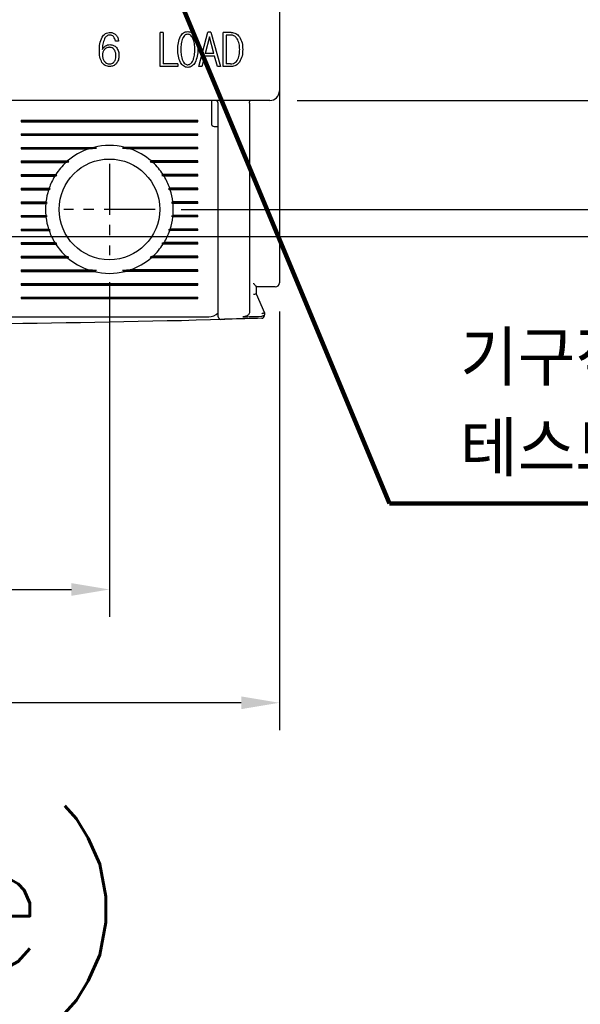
# Model space of a CAD drawing. Extents: x 2148 to 5165, y -907 to 1459.
# Tile 16 of 27: x 4648 to 4690, y 1209 to 1281. Entities that reach past the tile are written whole.
import ezdxf

# ---------------------------------------------------------------- set-up
doc = ezdxf.new("R2010")
doc.units = 0
doc.header["$LTSCALE"] = 3
doc.header["$MEASUREMENT"] = 0
doc.linetypes.add('CENTER', pattern=[2, 1.25, -0.25, 0.25, -0.25])
doc.layers.get('0').update_dxf_attribs({"linetype": 'CONTINUOUS'})
doc.layers.get('Defpoints').update_dxf_attribs({"linetype": 'CONTINUOUS'})
doc.layers.add('cen', color=1, linetype='CENTER')
doc.layers.add('di', color=3, linetype='CONTINUOUS')
doc.styles.add('KIM', font='ROMANS.shx', dxfattribs={"height": 5, "bigfont": 'GSG1.shx'})
doc.styles.get("Standard").update_dxf_attribs({"font": 'romans.shx', "height": 3, "bigfont": 'ghs.shx'})
doc.dimstyles.get("Standard").update_dxf_attribs({"dimtxt": 0.18, "dimasz": 0.18, "dimexe": 0.18, "dimexo": 0.0625, "dimgap": 0.09, "dimtad": 0, "dimtih": 1, "dimtoh": 1, "dimdec": 4, "dimzin": 0, "dimdsep": 46, "dimtxsty": 'Standard', "dimcen": 0.09, "dimadec": 0, "dimazin": 0, "dimtfac": 1, "dimtdec": 4, "dimtofl": 0, "dimtmove": 0, "dimatfit": 3, "dimfxl": 0, "dimtolj": 1, "dimtzin": 0, "dimarcsym": 0})
doc.dimstyles.new('STANDARD$0', dxfattribs={"dimtxt": 5, "dimasz": 5, "dimexe": 1, "dimexo": 2, "dimgap": 2, "dimtad": 1, "dimdec": 4, "dimzin": 12, "dimdsep": 46, "dimtxsty": 'KIM', "dimcen": -1, "dimdle": 0.1, "dimadec": 0, "dimazin": 0, "dimtfac": 1, "dimtdec": 4, "dimtmove": 0, "dimatfit": 3, "dimfxl": 0, "dimtolj": 1, "dimtzin": 0, "dimarcsym": 0})

# ---------------------------------------------------------------- blocks, each defined once
blk = doc.blocks.new('*D122')
at = {"layer": 'Defpoints', "color": 0}
for p in [(4592.471, 1262.042), (4667.471, 1261.942), (4592.471, 1231.186)]:
    blk.add_point(p, dxfattribs=at)
at = {"layer": 'di'}
for p, q in [((4592.471, 1260.042), (4592.471, 1229.186)), ((4667.471, 1259.942), (4667.471, 1229.186)), ((4664.671, 1231.186), (4595.271, 1231.186))]:
    blk.add_line(p, q, dxfattribs=at)
for points in [[(4595.271, 1231.653), (4595.271, 1230.719), (4592.471, 1231.186)], [(4664.671, 1231.653), (4664.671, 1230.719), (4667.471, 1231.186)]]:
    blk.add_solid(points, dxfattribs=at)
at = {"layer": 'di', "insert": (4629.961, 1234.686), "char_height": 3, "attachment_point": 5}
blk.add_mtext('\\A1;75', dxfattribs=at)
blk = doc.blocks.new('*D124')
at = {"layer": 'Defpoints', "color": 0}
for p in [(4658.248, 1347.442), (4658.248, 1267.442), (4704.734, 1267.442)]:
    blk.add_point(p, dxfattribs=at)
at = {"layer": 'di'}
for p, q in [((4660.248, 1347.442), (4706.734, 1347.442)), ((4704.734, 1344.642), (4704.734, 1270.242)), ((4660.248, 1267.442), (4706.734, 1267.442))]:
    blk.add_line(p, q, dxfattribs=at)
for points in [[(4704.267, 1344.642), (4705.2, 1344.642), (4704.734, 1347.442)], [(4704.267, 1270.242), (4705.2, 1270.242), (4704.734, 1267.442)]]:
    blk.add_solid(points, dxfattribs=at)
at = {"layer": 'di', "insert": (4701.234, 1307.442), "char_height": 3, "attachment_point": 5, "rotation": 90}
blk.add_mtext('\\A1;80', dxfattribs=at)
blk = doc.blocks.new('*D125')
at = {"layer": 'Defpoints', "color": 0}
for p in [(4666.771, 1339.442), (4666.771, 1275.442), (4694.734, 1275.442)]:
    blk.add_point(p, dxfattribs=at)
at = {"layer": 'di'}
for p, q in [((4668.771, 1339.442), (4696.734, 1339.442)), ((4694.734, 1336.642), (4694.734, 1278.242)), ((4668.771, 1275.442), (4696.734, 1275.442))]:
    blk.add_line(p, q, dxfattribs=at)
for points in [[(4694.267, 1336.642), (4695.2, 1336.642), (4694.734, 1339.442)], [(4694.267, 1278.242), (4695.2, 1278.242), (4694.734, 1275.442)]]:
    blk.add_solid(points, dxfattribs=at)
at = {"layer": 'di', "insert": (4691.234, 1307.442), "char_height": 3, "attachment_point": 5, "rotation": 90}
blk.add_mtext('\\A1;64', dxfattribs=at)
blk = doc.blocks.new('*D158')
at = {"layer": 'Defpoints', "color": 0}
for p in [(4604.971, 1264.087), (4654.971, 1264.087), (4654.971, 1239.513)]:
    blk.add_point(p, dxfattribs=at)
at = {"layer": 'di'}
for p, q in [((4604.971, 1262.087), (4604.971, 1237.513)), ((4654.971, 1262.087), (4654.971, 1237.513)), ((4607.771, 1239.513), (4652.171, 1239.513))]:
    blk.add_line(p, q, dxfattribs=at)
for points in [[(4607.771, 1239.98), (4607.771, 1239.047), (4604.971, 1239.513)], [(4652.171, 1239.98), (4652.171, 1239.047), (4654.971, 1239.513)]]:
    blk.add_solid(points, dxfattribs=at)
at = {"layer": 'di', "insert": (4630.391, 1243.013), "char_height": 3, "attachment_point": 5}
blk.add_mtext('\\A1;50', dxfattribs=at)
blk = doc.blocks.new('*D151')
at = {"layer": 'Defpoints', "color": 0}
for p in [(4645.826, 1349.442), (4645.748, 1265.442), (4715.182, 1265.442)]:
    blk.add_point(p, dxfattribs=at)
at = {"layer": 'di'}
for p, q in [((4647.826, 1349.442), (4717.182, 1349.442)), ((4715.182, 1346.642), (4715.182, 1268.242)), ((4647.748, 1265.442), (4717.182, 1265.442))]:
    blk.add_line(p, q, dxfattribs=at)
for points in [[(4714.716, 1346.642), (4715.649, 1346.642), (4715.182, 1349.442)], [(4714.716, 1268.242), (4715.649, 1268.242), (4715.182, 1265.442)]]:
    blk.add_solid(points, dxfattribs=at)
at = {"layer": 'di', "insert": (4711.682, 1307.442), "char_height": 3, "attachment_point": 5, "rotation": 90}
blk.add_mtext('\\A1;84', dxfattribs=at)

msp = doc.modelspace()

# ---------------------------------------------------------------- linework, layer by layer
for p, q in [((4667.471, 1338.742), (4667.471, 1276.142)), ((4658.696, 1277.942), (4658.696, 1280.442)), ((4658.92, 1280.442), (4658.696, 1280.442)), ((4658.92, 1280.442), (4658.92, 1278.134)), ((4661.535, 1277.942), (4662.219, 1280.474)), ((4662.327, 1280.121), (4662.012, 1278.904)), ((4662.438, 1280.474), (4662.219, 1280.474)), ((4662.648, 1278.904), (4662.327, 1280.121)), ((4662.438, 1280.474), (4663.138, 1277.942)), ((4663.332, 1277.942), (4663.332, 1280.442)), ((4663.924, 1280.442), (4663.332, 1280.442)), ((4663.87, 1280.25), (4663.556, 1280.25)), ((4663.556, 1280.25), (4663.556, 1278.134)), ((4655.642, 1279.801), (4655.418, 1279.801)), ((4661.955, 1278.711), (4661.76, 1277.942)), ((4662.702, 1278.711), (4661.955, 1278.711)), ((4662.648, 1278.904), (4662.012, 1278.904)), ((4662.914, 1277.942), (4662.702, 1278.711)), ((4660.012, 1277.942), (4658.696, 1277.942)), ((4660.012, 1278.134), (4658.92, 1278.134)), ((4660.012, 1278.134), (4660.012, 1277.942)), ((4661.76, 1277.942), (4661.535, 1277.942)), ((4663.138, 1277.942), (4662.914, 1277.942)), ((4663.924, 1277.942), (4663.332, 1277.942)), ((4663.87, 1278.134), (4663.556, 1278.134)), ((4667.471, 1276.142), (4667.471, 1275.315)), ((4666.771, 1275.442), (4593.171, 1275.442)), ((4662.471, 1275.442), (4662.471, 1275.042)), ((4662.471, 1275.042), (4662.471, 1273.742)), ((4662.971, 1260.441), (4662.971, 1275.242)), ((4665.271, 1275.258), (4665.271, 1275.256)), ((4665.271, 1275.256), (4665.271, 1259.88)), ((4667.471, 1275.315), (4667.471, 1262.042)), ((4648.471, 1274), (4661.471, 1274)), ((4648.471, 1274), (4648.471, 1273.884)), ((4648.471, 1273.942), (4661.471, 1273.942)), ((4648.471, 1273.884), (4661.471, 1273.884)), ((4661.471, 1273.884), (4661.471, 1274)), ((4662.671, 1273.542), (4662.971, 1273.542)), ((4648.471, 1273), (4661.471, 1273)), ((4648.471, 1273), (4648.471, 1272.884)), ((4648.471, 1272.942), (4661.471, 1272.942)), ((4648.471, 1272.884), (4661.471, 1272.884)), ((4661.471, 1272.884), (4661.471, 1273)), ((4648.471, 1272), (4653.824, 1272)), ((4648.471, 1272), (4648.471, 1271.884)), ((4648.471, 1271.942), (4654.017, 1271.942)), ((4653.436, 1271.884), (4654.017, 1271.942)), ((4654.017, 1271.942), (4653.824, 1272)), ((4656.119, 1272), (4655.925, 1271.942)), ((4655.925, 1271.942), (4656.506, 1271.884)), ((4661.471, 1271.942), (4655.925, 1271.942)), ((4661.471, 1272), (4656.119, 1272)), ((4661.471, 1271.884), (4661.471, 1272)), ((4648.471, 1271.884), (4653.436, 1271.884)), ((4661.471, 1271.884), (4656.506, 1271.884)), ((4648.471, 1271), (4651.9, 1271)), ((4648.471, 1271), (4648.471, 1270.884)), ((4648.471, 1270.942), (4651.986, 1270.942)), ((4648.471, 1270.884), (4651.771, 1270.884)), ((4651.771, 1270.884), (4651.986, 1270.942)), ((4651.986, 1270.942), (4651.9, 1271)), ((4658.043, 1271), (4657.956, 1270.942)), ((4657.956, 1270.942), (4658.171, 1270.884)), ((4661.471, 1270.942), (4657.956, 1270.942)), ((4661.471, 1271), (4658.043, 1271)), ((4661.471, 1270.884), (4658.171, 1270.884)), ((4661.471, 1270.884), (4661.471, 1271)), ((4648.471, 1270), (4651.028, 1270)), ((4648.471, 1270), (4648.471, 1269.884)), ((4648.471, 1269.942), (4651.11, 1269.942)), ((4648.471, 1269.884), (4650.956, 1269.884)), ((4650.956, 1269.884), (4651.11, 1269.942)), ((4651.11, 1269.942), (4651.028, 1270)), ((4658.914, 1270), (4658.833, 1269.942)), ((4658.833, 1269.942), (4658.987, 1269.884)), ((4661.471, 1269.942), (4658.833, 1269.942)), ((4661.471, 1270), (4658.914, 1270)), ((4661.471, 1269.884), (4658.987, 1269.884)), ((4661.471, 1269.884), (4661.471, 1270)), ((4648.471, 1269), (4650.537, 1269)), ((4648.471, 1269), (4648.471, 1268.884)), ((4648.471, 1268.942), (4650.623, 1268.942)), ((4648.471, 1268.884), (4650.498, 1268.884)), ((4650.498, 1268.884), (4650.623, 1268.942)), ((4650.623, 1268.942), (4650.537, 1269)), ((4659.406, 1269), (4659.32, 1268.942)), ((4659.32, 1268.942), (4659.445, 1268.884)), ((4661.471, 1268.942), (4659.32, 1268.942)), ((4661.471, 1269), (4659.406, 1269)), ((4661.471, 1268.884), (4659.445, 1268.884)), ((4661.471, 1268.884), (4661.471, 1269)), ((4648.471, 1268), (4650.305, 1268)), ((4648.471, 1268), (4648.471, 1267.884)), ((4648.471, 1267.942), (4650.399, 1267.942)), ((4648.471, 1267.884), (4650.292, 1267.884)), ((4650.292, 1267.884), (4650.399, 1267.942)), ((4650.399, 1267.942), (4650.305, 1268)), ((4659.638, 1268), (4659.544, 1267.942)), ((4659.544, 1267.942), (4659.651, 1267.884)), ((4661.471, 1267.942), (4659.544, 1267.942)), ((4661.471, 1268), (4659.638, 1268)), ((4661.471, 1267.884), (4659.651, 1267.884)), ((4661.471, 1267.884), (4661.471, 1268)), ((4648.471, 1267), (4650.292, 1267)), ((4648.471, 1267), (4648.471, 1266.884)), ((4648.471, 1266.942), (4650.399, 1266.942)), ((4648.471, 1266.884), (4650.305, 1266.884)), ((4650.399, 1266.942), (4650.292, 1267)), ((4650.305, 1266.884), (4650.399, 1266.942)), ((4659.651, 1267), (4659.544, 1266.942)), ((4659.544, 1266.942), (4659.638, 1266.884)), ((4661.471, 1266.942), (4659.544, 1266.942)), ((4661.471, 1266.884), (4659.638, 1266.884)), ((4661.471, 1267), (4659.651, 1267)), ((4661.471, 1266.884), (4661.471, 1267)), ((4648.471, 1266), (4650.498, 1266)), ((4648.471, 1266), (4648.471, 1265.884)), ((4648.471, 1265.942), (4650.623, 1265.942)), ((4648.471, 1265.884), (4650.537, 1265.884)), ((4650.623, 1265.942), (4650.498, 1266)), ((4650.537, 1265.884), (4650.623, 1265.942)), ((4659.445, 1266), (4659.32, 1265.942)), ((4659.32, 1265.942), (4659.406, 1265.884)), ((4661.471, 1265.942), (4659.32, 1265.942)), ((4661.471, 1265.884), (4659.406, 1265.884)), ((4661.471, 1266), (4659.445, 1266)), ((4661.471, 1265.884), (4661.471, 1266)), ((4648.471, 1265), (4650.956, 1265)), ((4648.471, 1265), (4648.471, 1264.884)), ((4648.471, 1264.942), (4651.11, 1264.942)), ((4648.471, 1264.884), (4651.028, 1264.884)), ((4651.11, 1264.942), (4650.956, 1265)), ((4651.028, 1264.884), (4651.11, 1264.942)), ((4658.987, 1265), (4658.833, 1264.942)), ((4658.833, 1264.942), (4658.914, 1264.884)), ((4661.471, 1264.942), (4658.833, 1264.942)), ((4661.471, 1264.884), (4658.914, 1264.884)), ((4661.471, 1265), (4658.987, 1265)), ((4661.471, 1264.884), (4661.471, 1265)), ((4648.471, 1264), (4651.771, 1264)), ((4648.471, 1264), (4648.471, 1263.884)), ((4651.986, 1263.942), (4651.771, 1264)), ((4658.171, 1264), (4657.956, 1263.942)), ((4661.471, 1264), (4658.171, 1264)), ((4661.471, 1263.884), (4661.471, 1264)), ((4648.471, 1263.942), (4651.986, 1263.942)), ((4648.471, 1263.884), (4651.9, 1263.884)), ((4651.9, 1263.884), (4651.986, 1263.942)), ((4657.956, 1263.942), (4658.043, 1263.884)), ((4661.471, 1263.942), (4657.956, 1263.942)), ((4661.471, 1263.884), (4658.043, 1263.884)), ((4648.471, 1263), (4653.436, 1263)), ((4648.471, 1263), (4648.471, 1262.884)), ((4648.471, 1262.942), (4654.017, 1262.942)), ((4648.471, 1262.884), (4653.824, 1262.884)), ((4654.017, 1262.942), (4653.436, 1263)), ((4653.824, 1262.884), (4654.017, 1262.942)), ((4656.506, 1263), (4655.925, 1262.942)), ((4655.925, 1262.942), (4656.119, 1262.884)), ((4661.471, 1262.942), (4655.925, 1262.942)), ((4661.471, 1262.884), (4656.119, 1262.884)), ((4661.471, 1263), (4656.506, 1263)), ((4661.471, 1262.884), (4661.471, 1263)), ((4648.471, 1262), (4661.471, 1262)), ((4648.471, 1262), (4648.471, 1261.884)), ((4648.471, 1261.942), (4661.471, 1261.942)), ((4648.471, 1261.884), (4661.471, 1261.884)), ((4661.471, 1261.884), (4661.471, 1262)), ((4665.771, 1261.75), (4665.771, 1261.241)), ((4666.771, 1261.742), (4665.771, 1261.742)), ((4665.771, 1261.241), (4665.771, 1261.242)), ((4665.771, 1261.242), (4666.371, 1259.842)), ((4648.471, 1261), (4661.471, 1261)), ((4648.471, 1261), (4648.471, 1260.884)), ((4648.471, 1260.942), (4661.471, 1260.942)), ((4648.471, 1260.884), (4661.471, 1260.884)), ((4661.471, 1260.884), (4661.471, 1261)), ((4666.371, 1259.842), (4666.371, 1259.841)), ((4666.371, 1259.841), (4666.371, 1259.718)), ((4647.671, 1259.542), (4662.271, 1259.542)), ((4666.176, 1259.586), (4666.171, 1259.586))]:
    msp.add_line(p, q)
msp.add_circle((4654.971, 1267.442), 3.7)
for centre, radius, start, end in [((4666.771, 1276.142), 0.7, 270, 0), ((4662.771, 1275.242), 0.2, 0, 90), ((4662.671, 1273.742), 0.2, 180, 270), ((4654.971, 1267.442), 4.7, 75.86684, 104.13316), ((4654.971, 1267.442), 4.7, 109.06252, 130.80264), ((4654.971, 1267.442), 4.7, 49.19736, 70.93748), ((4654.971, 1267.442), 4.7, 132.9123, 147.03006), ((4654.971, 1267.442), 4.7, 32.96994, 47.0877), ((4654.971, 1267.442), 4.7, 148.69251, 160.64423), ((4654.971, 1267.442), 4.7, 19.35577, 31.30749), ((4654.971, 1267.442), 4.7, 162.1296, 173.18482), ((4654.971, 1267.442), 4.7, 6.81518, 17.8704), ((4654.971, 1267.442), 4.7, 174.60054, 185.39946), ((4654.971, 1267.442), 4.7, 354.60054, 5.39946), ((4654.971, 1267.442), 4.7, 186.81518, 197.8704), ((4654.971, 1267.442), 4.7, 342.1296, 353.18482), ((4654.971, 1267.442), 4.7, 199.35577, 211.30749), ((4654.971, 1267.442), 4.7, 328.69251, 340.64423), ((4654.971, 1267.442), 4.7, 212.96994, 227.0877), ((4654.971, 1267.442), 4.7, 312.9123, 327.03006), ((4654.971, 1267.442), 4.7, 229.19736, 250.93748), ((4654.971, 1267.442), 4.7, 289.06252, 310.80264), ((4654.971, 1267.442), 4.7, 255.86684, 284.13316), ((4667.171, 1262.042), 0.3, 270, 0), ((4662.271, 1260.542), 1, 270, 314.63434), ((4666.171, 1259.637), 0.2, 271.56555, 0), ((4629.971, 2584.152), 1325.21, 270.7134, 271.448535), ((4663.171, 1259.558), 0.2, 180, 271.43578)]:
    msp.add_arc(centre, radius, start, end)
for points, knots in [([(4654.232, 1279.08), (4654.234, 1279.258), (4654.239, 1279.61), (4654.371, 1279.937), (4654.437, 1280.1)], [0, 0, 0, 0, 0.502532, 1, 1, 1, 1]), ([(4654.437, 1280.1), (4654.471, 1280.15), (4654.539, 1280.249), (4654.681, 1280.362), (4654.851, 1280.431), (4654.971, 1280.438), (4655.031, 1280.442)], [0, 0, 0, 0, 0.249899, 0.499017, 0.748886, 1, 1, 1, 1]), ([(4654.611, 1279.981), (4654.563, 1279.852), (4654.467, 1279.593), (4654.46, 1279.318), (4654.456, 1279.179)], [0, 0, 0, 0, 0.499402, 1, 1, 1, 1]), ([(4655.014, 1280.25), (4654.972, 1280.247), (4654.886, 1280.24), (4654.77, 1280.18), (4654.677, 1280.091), (4654.633, 1280.018), (4654.611, 1279.981)], [0, 0, 0, 0, 0.249937, 0.499358, 0.749013, 1, 1, 1, 1]), ([(4655.279, 1280.134), (4655.241, 1280.168), (4655.165, 1280.235), (4655.065, 1280.245), (4655.014, 1280.25)], [0, 0, 0, 0, 0.501015, 1, 1, 1, 1]), ([(4655.031, 1280.442), (4655.109, 1280.435), (4655.264, 1280.421), (4655.383, 1280.32), (4655.443, 1280.27)], [0, 0, 0, 0, 0.500076, 1, 1, 1, 1]), ([(4655.418, 1279.801), (4655.407, 1279.862), (4655.387, 1279.984), (4655.315, 1280.084), (4655.279, 1280.134)], [0, 0, 0, 0, 0.502622, 1, 1, 1, 1]), ([(4655.443, 1280.27), (4655.496, 1280.201), (4655.604, 1280.062), (4655.629, 1279.888), (4655.642, 1279.801)], [0, 0, 0, 0, 0.499317, 1, 1, 1, 1]), ([(4660, 1279.194), (4660.003, 1279.361), (4660.01, 1279.694), (4660.134, 1280.004), (4660.195, 1280.158)], [0, 0, 0, 0, 0.502081, 1, 1, 1, 1]), ([(4660.195, 1280.158), (4660.225, 1280.205), (4660.284, 1280.3), (4660.408, 1280.415), (4660.56, 1280.493), (4660.672, 1280.502), (4660.728, 1280.506)], [0, 0, 0, 0, 0.25047, 0.499605, 0.74891, 1, 1, 1, 1]), ([(4660.363, 1280.02), (4660.337, 1279.954), (4660.286, 1279.822), (4660.234, 1279.544), (4660.228, 1279.333), (4660.224, 1279.194)], [0, 0, 0, 0, 0.251847, 0.503621, 1, 1, 1, 1]), ([(4660.728, 1280.314), (4660.682, 1280.308), (4660.594, 1280.298), (4660.472, 1280.207), (4660.404, 1280.106), (4660.37, 1280.036), (4660.363, 1280.02)], [0, 0, 0, 0, 0.275456, 0.527006, 0.894458, 1, 1, 1, 1]), ([(4660.728, 1280.506), (4660.785, 1280.502), (4660.898, 1280.493), (4661.051, 1280.415), (4661.176, 1280.3), (4661.237, 1280.205), (4661.268, 1280.158)], [0, 0, 0, 0, 0.2502276, 0.4998973, 0.749409, 1, 1, 1, 1]), ([(4661.104, 1280.02), (4661.084, 1280.059), (4661.036, 1280.148), (4660.94, 1280.251), (4660.825, 1280.307), (4660.758, 1280.312), (4660.728, 1280.314)], [0, 0, 0, 0, 0.257598, 0.60292, 0.821779, 1, 1, 1, 1]), ([(4661.25, 1279.194), (4661.248, 1279.265), (4661.246, 1279.408), (4661.22, 1279.689), (4661.15, 1279.889), (4661.104, 1280.02)], [0, 0, 0, 0, 0.253748, 0.507705, 1, 1, 1, 1]), ([(4661.268, 1280.158), (4661.333, 1280.004), (4661.463, 1279.695), (4661.47, 1279.361), (4661.474, 1279.194)], [0, 0, 0, 0, 0.499561, 1, 1, 1, 1]), ([(4664.367, 1279.985), (4664.315, 1280.049), (4664.224, 1280.161), (4664.037, 1280.239), (4663.924, 1280.246), (4663.87, 1280.25)], [0, 0, 0, 0, 0.419523, 0.726037, 1, 1, 1, 1]), ([(4663.924, 1280.442), (4663.983, 1280.438), (4664.102, 1280.43), (4664.27, 1280.366), (4664.417, 1280.262), (4664.492, 1280.169), (4664.53, 1280.123)], [0, 0, 0, 0, 0.250217, 0.499043, 0.748695, 1, 1, 1, 1]), ([(4664.55, 1279.191), (4664.548, 1279.261), (4664.544, 1279.402), (4664.513, 1279.677), (4664.425, 1279.863), (4664.367, 1279.985)], [0, 0, 0, 0, 0.25662, 0.513523, 1, 1, 1, 1]), ([(4664.53, 1280.123), (4664.606, 1279.978), (4664.759, 1279.689), (4664.769, 1279.361), (4664.774, 1279.197)], [0, 0, 0, 0, 0.4989137, 1, 1, 1, 1]), ([(4654.456, 1279.179), (4654.484, 1279.234), (4654.539, 1279.342), (4654.636, 1279.417), (4654.684, 1279.453)], [0, 0, 0, 0, 0.502215, 1, 1, 1, 1]), ([(4654.612, 1279.189), (4654.568, 1279.129), (4654.501, 1279.039), (4654.461, 1278.894), (4654.458, 1278.818), (4654.456, 1278.78)], [0, 0, 0, 0, 0.492558, 0.741748, 1, 1, 1, 1]), ([(4654.968, 1279.352), (4654.933, 1279.35), (4654.848, 1279.345), (4654.721, 1279.291), (4654.648, 1279.222), (4654.612, 1279.189)], [0, 0, 0, 0, 0.256867, 0.634227, 1, 1, 1, 1]), ([(4654.684, 1279.453), (4654.735, 1279.481), (4654.837, 1279.535), (4654.953, 1279.541), (4655.01, 1279.545)], [0, 0, 0, 0, 0.501206, 1, 1, 1, 1]), ([(4655.314, 1279.192), (4655.272, 1279.234), (4655.194, 1279.313), (4655.062, 1279.349), (4654.989, 1279.352), (4654.968, 1279.352)], [0, 0, 0, 0, 0.444662, 0.837657, 1, 1, 1, 1]), ([(4655.01, 1279.545), (4655.101, 1279.536), (4655.236, 1279.523), (4655.392, 1279.428), (4655.454, 1279.364), (4655.486, 1279.331)], [0, 0, 0, 0, 0.499295, 0.748961, 1, 1, 1, 1]), ([(4655.45, 1278.727), (4655.448, 1278.769), (4655.446, 1278.854), (4655.418, 1279.007), (4655.366, 1279.121), (4655.319, 1279.185), (4655.314, 1279.192)], [0, 0, 0, 0, 0.257343, 0.51511, 0.947027, 1, 1, 1, 1]), ([(4655.486, 1279.331), (4655.544, 1279.241), (4655.66, 1279.06), (4655.669, 1278.846), (4655.674, 1278.738)], [0, 0, 0, 0, 0.498897, 1, 1, 1, 1]), ([(4660.195, 1278.233), (4660.134, 1278.387), (4660.01, 1278.695), (4660.003, 1279.027), (4660, 1279.194)], [0, 0, 0, 0, 0.49962, 1, 1, 1, 1]), ([(4660.224, 1279.194), (4660.225, 1279.123), (4660.228, 1278.98), (4660.251, 1278.7), (4660.316, 1278.5), (4660.359, 1278.367)], [0, 0, 0, 0, 0.253194, 0.506489, 1, 1, 1, 1]), ([(4661.104, 1278.367), (4661.13, 1278.433), (4661.184, 1278.565), (4661.238, 1278.843), (4661.245, 1279.054), (4661.25, 1279.194)], [0, 0, 0, 0, 0.251962, 0.503857, 1, 1, 1, 1]), ([(4661.474, 1279.194), (4661.47, 1279.026), (4661.463, 1278.693), (4661.333, 1278.386), (4661.268, 1278.233)], [0, 0, 0, 0, 0.50225, 1, 1, 1, 1]), ([(4664.367, 1278.389), (4664.401, 1278.452), (4664.501, 1278.637), (4664.543, 1278.918), (4664.548, 1279.123), (4664.55, 1279.191)], [0, 0, 0, 0, 0.258004, 0.755948, 1, 1, 1, 1]), ([(4664.774, 1279.197), (4664.769, 1279.03), (4664.761, 1278.699), (4664.606, 1278.406), (4664.53, 1278.261)], [0, 0, 0, 0, 0.50342, 1, 1, 1, 1]), ([(4654.425, 1278.236), (4654.363, 1278.37), (4654.239, 1278.638), (4654.234, 1278.933), (4654.232, 1279.08)], [0, 0, 0, 0, 0.499101, 1, 1, 1, 1]), ([(4654.456, 1278.78), (4654.458, 1278.738), (4654.461, 1278.654), (4654.496, 1278.501), (4654.553, 1278.389), (4654.603, 1278.325), (4654.609, 1278.318)], [0, 0, 0, 0, 0.255689, 0.508189, 0.94486, 1, 1, 1, 1]), ([(4655.317, 1278.288), (4655.341, 1278.321), (4655.4, 1278.406), (4655.443, 1278.56), (4655.447, 1278.675), (4655.45, 1278.727)], [0, 0, 0, 0, 0.258237, 0.66538, 1, 1, 1, 1]), ([(4655.674, 1278.738), (4655.668, 1278.633), (4655.657, 1278.422), (4655.539, 1278.246), (4655.481, 1278.159)], [0, 0, 0, 0, 0.5009741, 1, 1, 1, 1]), ([(4654.984, 1277.942), (4654.929, 1277.945), (4654.819, 1277.952), (4654.662, 1278.007), (4654.525, 1278.104), (4654.458, 1278.192), (4654.425, 1278.236)], [0, 0, 0, 0, 0.250163, 0.499321, 0.74922, 1, 1, 1, 1]), ([(4654.609, 1278.318), (4654.632, 1278.292), (4654.69, 1278.226), (4654.811, 1278.15), (4654.914, 1278.139), (4654.965, 1278.134)], [0, 0, 0, 0, 0.257487, 0.636052, 1, 1, 1, 1]), ([(4654.965, 1278.134), (4654.999, 1278.136), (4655.082, 1278.14), (4655.212, 1278.184), (4655.283, 1278.254), (4655.317, 1278.288)], [0, 0, 0, 0, 0.257198, 0.633352, 1, 1, 1, 1]), ([(4655.481, 1278.159), (4655.448, 1278.126), (4655.382, 1278.059), (4655.218, 1277.964), (4655.078, 1277.951), (4654.984, 1277.942)], [0, 0, 0, 0, 0.251487, 0.501798, 1, 1, 1, 1]), ([(4660.728, 1277.878), (4660.672, 1277.882), (4660.559, 1277.891), (4660.407, 1277.972), (4660.285, 1278.09), (4660.225, 1278.185), (4660.195, 1278.233)], [0, 0, 0, 0, 0.24981, 0.499525, 0.749147, 1, 1, 1, 1]), ([(4660.359, 1278.367), (4660.379, 1278.329), (4660.424, 1278.241), (4660.515, 1278.136), (4660.628, 1278.078), (4660.696, 1278.073), (4660.728, 1278.07)], [0, 0, 0, 0, 0.259248, 0.592428, 0.809802, 1, 1, 1, 1]), ([(4660.728, 1278.07), (4660.773, 1278.075), (4660.862, 1278.085), (4660.986, 1278.176), (4661.059, 1278.278), (4661.095, 1278.35), (4661.104, 1278.367)], [0, 0, 0, 0, 0.265391, 0.520254, 0.8866, 1, 1, 1, 1]), ([(4661.268, 1278.233), (4661.238, 1278.185), (4661.177, 1278.09), (4661.053, 1277.971), (4660.899, 1277.891), (4660.785, 1277.882), (4660.728, 1277.878)], [0, 0, 0, 0, 0.2499667, 0.4986339, 0.7493653, 1, 1, 1, 1]), ([(4663.87, 1278.134), (4663.947, 1278.14), (4664.081, 1278.151), (4664.256, 1278.248), (4664.33, 1278.341), (4664.367, 1278.389)], [0, 0, 0, 0, 0.3901918, 0.690049, 1, 1, 1, 1]), ([(4664.53, 1278.261), (4664.492, 1278.214), (4664.418, 1278.121), (4664.271, 1278.018), (4664.103, 1277.953), (4663.984, 1277.946), (4663.924, 1277.942)], [0, 0, 0, 0, 0.250808, 0.50024, 0.749475, 1, 1, 1, 1]), ([(4665.271, 1275.258), (4665.272, 1275.28), (4665.275, 1275.323), (4665.285, 1275.379), (4665.299, 1275.421), (4665.313, 1275.439), (4665.322, 1275.442), (4665.325, 1275.442), (4665.325, 1275.442)], [0, 0, 0, 0, 0.217458, 0.434772, 0.655996, 0.88466, 0.986787, 1, 1, 1, 1]), ([(4665.571, 1262.008), (4665.572, 1262.007), (4665.603, 1261.969), (4665.66, 1261.901), (4665.725, 1261.823), (4665.764, 1261.772), (4665.769, 1261.757), (4665.771, 1261.75)], [0, 0, 0, 0, 0.008133, 0.345942, 0.629583, 0.833537, 1, 1, 1, 1]), ([(4665.771, 1261.241), (4665.769, 1261.238), (4665.765, 1261.232), (4665.731, 1261.219), (4665.682, 1261.204), (4665.627, 1261.19), (4665.589, 1261.181), (4665.573, 1261.178), (4665.571, 1261.178)], [0, 0, 0, 0, 0.209284, 0.418502, 0.629593, 0.844734, 0.985697, 1, 1, 1, 1]), ([(4667.171, 1261.742), (4667.169, 1261.742), (4667.164, 1261.742), (4667.115, 1261.742), (4667.025, 1261.742), (4666.906, 1261.742), (4666.816, 1261.742), (4666.771, 1261.742)], [0, 0, 0, 0, 0.1456859, 0.3605574, 0.5741113, 0.7870449, 1, 1, 1, 1]), ([(4662.971, 1259.558), (4662.971, 1259.559), (4662.971, 1259.564), (4662.971, 1259.637), (4662.971, 1259.832), (4662.971, 1260.11), (4662.971, 1260.33), (4662.971, 1260.441)], [0, 0, 0, 0, 0.071308, 0.303412, 0.535586, 0.767794, 1, 1, 1, 1]), ([(4665.271, 1259.88), (4665.268, 1259.847), (4665.26, 1259.782), (4665.196, 1259.691), (4665.084, 1259.608), (4664.939, 1259.559), (4664.831, 1259.552), (4664.788, 1259.549)], [0, 0, 0, 0, 0.152105, 0.303692, 0.501205, 0.796816, 1, 1, 1, 1]), ([(4666.371, 1259.841), (4666.369, 1259.838), (4666.365, 1259.832), (4666.331, 1259.818), (4666.282, 1259.803), (4666.227, 1259.789), (4666.189, 1259.781), (4666.173, 1259.777), (4666.171, 1259.777)], [0, 0, 0, 0, 0.209288, 0.41851, 0.629604, 0.844744, 0.985694, 1, 1, 1, 1]), ([(4666.371, 1259.718), (4666.371, 1259.717), (4666.371, 1259.703), (4666.365, 1259.674), (4666.337, 1259.638), (4666.293, 1259.609), (4666.238, 1259.59), (4666.196, 1259.587), (4666.176, 1259.586)], [0, 0, 0, 0, 0.009194, 0.215416, 0.431221, 0.626258, 0.812971, 1, 1, 1, 1]), ([(4666.177, 1259.437), (4665.348, 1259.414), (4664.348, 1259.388), (4663.348, 1259.362), (4663.176, 1259.358)], [0, 0, 0, 0, 0.828278, 1, 1, 1, 1]), ([(4664.788, 1259.549), (4664.949, 1259.553), (4665.41, 1259.565), (4665.871, 1259.578), (4666.171, 1259.586)], [0, 0, 0, 0, 0.349502, 1, 1, 1, 1])]:
    msp.add_open_spline(points, degree=3, knots=knots)
at = {"layer": 'cen'}
for p, q in [((4654.971, 1270.797), (4654.971, 1264.087)), ((4658.326, 1267.442), (4651.616, 1267.442))]:
    msp.add_line(p, q, dxfattribs=at)

# ---------------------------------------------------------------- texts
at = {"layer": 'di', "insert": (4680.771, 1247.821), "char_height": 4, "attachment_point": 7}
msp.add_mtext('기구적 트립 \\P테스트 버튼', dxfattribs=at)
at = {"layer": 'di', "insert": (4598.813, 1221.704), "char_height": 10, "width": 116.39597, "attachment_point": 1}
msp.add_mtext('{\\Fromans,hgs|c129;3극(Pole)}', dxfattribs=at)

# ---------------------------------------------------------------- dimensions: what is measured, and where the dimension line sits
at = {"layer": 'di'}
for base, p1, p2, picture, middle in [((4715.182, 1265.442), (4645.826, 1349.442), (4645.748, 1265.442), '*D151', (4715.182, 1307.442)), ((4704.734, 1267.442), (4658.248, 1347.442), (4658.248, 1267.442), '*D124', (4704.734, 1307.442)), ((4694.734, 1275.442), (4666.771, 1339.442), (4666.771, 1275.442), '*D125', (4694.734, 1307.442))]:
    dim = msp.add_linear_dim(base=base, p1=p1, p2=p2, angle=270, dimstyle='STANDARD$0', override={"dimtxt": 3, "dimasz": 2.8, "dimexe": 2, "dimdec": 2, "dimzin": 8, "dimtxsty": 'Standard', "dimcen": 0, "dimclrd": 256, "dimclre": 256, "dimclrt": 256, "dimadec": 2, "dimazin": 2, "dimtfac": 0.6, "dimtdec": 2, "dimtmove": 0, "dimtzin": 8, "dimlwd": 65535, "dimlwe": 65535, "dimarcsym": 1}, dxfattribs=at)
    dim.commit()
    dim.dimension.update_dxf_attribs({"geometry": picture, "text_midpoint": middle, "dimtype": 160})
for base, p1, p2, picture, middle in [((4654.971, 1239.513), (4604.971, 1264.087), (4654.971, 1264.087), '*D158', (4630.391, 1239.513)), ((4592.471, 1231.186), (4667.471, 1261.942), (4592.471, 1262.042), '*D122', (4629.961, 1231.186))]:
    dim = msp.add_linear_dim(base=base, p1=p1, p2=p2, dimstyle='STANDARD$0', override={"dimtxt": 3, "dimasz": 2.8, "dimexe": 2, "dimdec": 2, "dimzin": 8, "dimtxsty": 'Standard', "dimcen": 0, "dimclrd": 256, "dimclre": 256, "dimclrt": 256, "dimadec": 2, "dimazin": 2, "dimtfac": 0.6, "dimtdec": 2, "dimtzin": 8, "dimlwd": 65535, "dimlwe": 65535, "dimarcsym": 1}, dxfattribs=at)
    dim.commit()
    dim.dimension.update_dxf_attribs({"geometry": picture, "text_midpoint": middle, "dimtype": 160})

# ---------------------------------------------------------------- leaders
at = {"layer": 'di', "annotation_type": 0, "has_hookline": 1, "hookline_direction": 0, "text_width": 29.778}
msp.add_leader([(4654.971, 1295.242), (4675.571, 1245.821), (4678.771, 1245.821)], dimstyle='Standard', override={"dimtxt": 4, "dimasz": 3.2, "dimexe": 2, "dimexo": 2, "dimgap": 2, "dimtad": 1, "dimtih": 0, "dimtoh": 0, "dimdec": 2, "dimzin": 8, "dimcen": 0, "dimclrd": 256, "dimclre": 256, "dimclrt": 256, "dimadec": 2, "dimazin": 2, "dimtfac": 0.6, "dimtdec": 2, "dimtofl": 1, "dimtzin": 8, "dimlwd": 65535, "dimlwe": 65535, "dimarcsym": 1}, dxfattribs=at)

doc.saveas('drawing.dxf')
